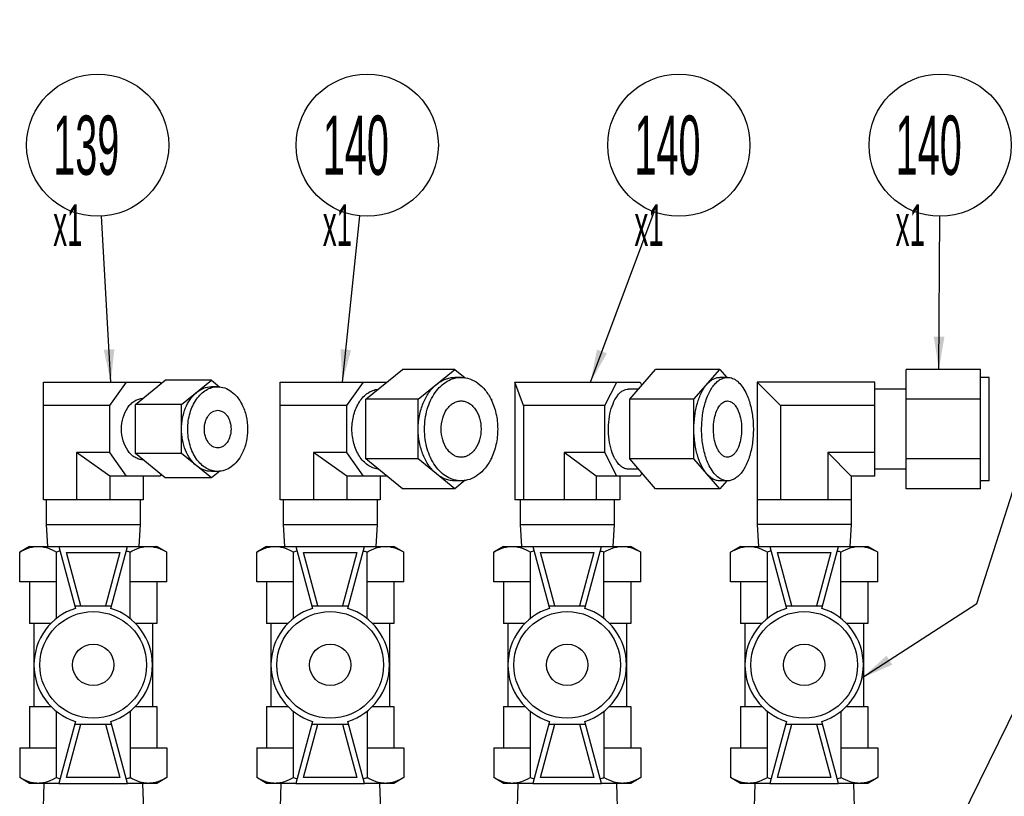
# Model space of a CAD drawing. Header units: millimetres. Extents: x 0 to 1678, y 0 to 1186.
# Tile 13 of 17: x 956 to 1123, y 671 to 802. Entities that reach past the tile are written whole.
import ezdxf

# ---------------------------------------------------------------- set-up
doc = ezdxf.new("R2010")
doc.units = ezdxf.units.MM
doc.header["$LTSCALE"] = 92.51
doc.layers.get('0').update_dxf_attribs({"linetype": 'CONTINUOUS'})
for name, color, linetype in [('3_DATUM_AXES', 7, 'CONTINUOUS'), ('7_ALL_FEATURES', 7, 'CONTINUOUS'), ('_11165', 7, 'CONTINUOUS'), ('_26916', 7, 'CONTINUOUS'), ('ALL_AXIS', 7, 'CONTINUOUS')]:
    doc.layers.add(name, color=color, linetype=linetype)
doc.styles.get("Standard").update_dxf_attribs({"font": 'txt', "width": 0.5})
doc.dimstyles.get("Standard").update_dxf_attribs({"dimtxt": 7, "dimasz": 5.52, "dimexe": 2, "dimexo": 1, "dimtad": 1, "dimdec": 3, "dimdsep": 46, "dimtxsty": 'Standard', "dimblk": '_FILLED', "dimblk1": '_FILLED', "dimblk2": '_FILLED', "dimcen": 0.09, "dimadec": 3, "dimazin": 2, "dimtol": 1, "dimtp": 0.05, "dimtm": 0.05, "dimtfac": 1, "dimtdec": 3, "dimtofl": 0, "dimtmove": 0, "dimatfit": 3, "dimldrblk": '_FILLED', "dimfxl": 0, "dimtolj": 1, "dimarcsym": 0})

# ---------------------------------------------------------------- blocks, each defined once
blk = doc.blocks.new('_FILLED')
at = {"color": 0, "linetype": 'ByBlock'}
blk.add_solid([(0, 0), (-1, 0.163), (-1, -0.163)], dxfattribs=at)
blk = doc.blocks.new('CUSTOM_BALLOON_BL2', base_point=(1113.21, 777.7))
at = {"color": 2, "linetype": 'Continuous'}
blk.add_circle((1111.81, 780.52), 12, dxfattribs=at)
at = {"color": 2, "linetype": 'Continuous', "insert": (1104.31, 785.52), "char_height": 10, "width": 15, "attachment_point": 1, "line_spacing_factor": 0.9}
blk.add_mtext('140\\P\\H7.0;x1', dxfattribs=at)
blk = doc.blocks.new('CUSTOM_BALLOON_BL10', base_point=(971.01, 777.7))
at = {"color": 2, "linetype": 'Continuous'}
blk.add_circle((969.62, 780.52), 12, dxfattribs=at)
at = {"color": 2, "linetype": 'Continuous', "insert": (962.12, 785.52), "char_height": 10, "width": 15, "attachment_point": 1, "line_spacing_factor": 0.9}
blk.add_mtext('139\\P\\H7.0;x1', dxfattribs=at)
blk = doc.blocks.new('CUSTOM_BALLOON_BL11', base_point=(1069.11, 777.7))
at = {"color": 2, "linetype": 'Continuous'}
blk.add_circle((1067.72, 780.52), 12, dxfattribs=at)
at = {"color": 2, "linetype": 'Continuous', "insert": (1060.22, 785.52), "char_height": 10, "width": 15, "attachment_point": 1, "line_spacing_factor": 0.9}
blk.add_mtext('140\\P\\H7.0;x1', dxfattribs=at)
blk = doc.blocks.new('CUSTOM_BALLOON_BL12', base_point=(1016.52, 777.7))
at = {"color": 2, "linetype": 'Continuous'}
blk.add_circle((1015.12, 780.52), 12, dxfattribs=at)
at = {"color": 2, "linetype": 'Continuous', "insert": (1007.62, 785.52), "char_height": 10, "width": 15, "attachment_point": 1, "line_spacing_factor": 0.9}
blk.add_mtext('140\\P\\H7.0;x1', dxfattribs=at)

msp = doc.modelspace()

# ---------------------------------------------------------------- linework, layer by layer
at = {"color": 7, "linetype": 'Continuous'}
for p, q in [((1014.89, 737.62), (1021.06, 742.66)), ((1029.9, 742.66), (1021.06, 742.66)), ((1023.73, 737.62), (1029.9, 742.66)), ((1029.9, 742.66), (1031.67, 741.22)), ((1030.96, 741.31), (1029.9, 741.31)), ((1059.44, 737.62), (1063.8, 742.66)), ((1074.63, 742.66), (1063.8, 742.66)), ((1070.26, 737.62), (1074.63, 742.66)), ((1074.63, 742.66), (1075.8, 741.31)), ((1075.93, 741.31), (1074.63, 741.31)), ((1118.61, 742.66), (1106.11, 742.66)), ((1106.11, 722.5), (1106.11, 742.66)), ((1118.61, 722.5), (1118.61, 742.66)), ((1120.11, 741.31), (1118.61, 741.31)), ((960.45, 720.65), (960.45, 740.52)), ((960.45, 740.52), (980.11, 740.52)), ((971.7, 736.55), (974.5, 740.52)), ((975.99, 736.71), (981.04, 740.83)), ((980.11, 740.52), (980.31, 740.24)), ((988.82, 740.83), (981.04, 740.83)), ((983.77, 736.71), (988.82, 740.83)), ((988.82, 740.83), (990.23, 739.68)), ((989.88, 739.73), (988.82, 739.73)), ((1000.45, 720.64), (1000.45, 740.52)), ((1000.45, 740.52), (1018.44, 740.52)), ((1011.7, 736.55), (1014.51, 740.52)), ((1040.01, 740.52), (1061.2, 740.52)), ((1040.01, 740.52), (1040.01, 720.64)), ((1041.47, 736.55), (1040.01, 740.52)), ((1055.24, 736.55), (1057.23, 740.52)), ((1061.2, 740.52), (1061.47, 739.97)), ((1100.81, 740.52), (1080.93, 740.52)), ((1080.93, 740.52), (1080.93, 720.64)), ((1084.9, 736.55), (1080.93, 740.52)), ((1100.81, 724.64), (1100.81, 740.52)), ((1060.93, 739.34), (1059.21, 739.34)), ((1106.11, 739.34), (1100.81, 739.34)), ((971.7, 736.55), (960.45, 736.55)), ((971.7, 728.61), (971.7, 736.55)), ((975.99, 728.46), (975.99, 736.71)), ((983.77, 736.71), (975.99, 736.71)), ((983.77, 728.46), (983.77, 736.71)), ((1011.7, 736.55), (1000.45, 736.55)), ((1011.7, 728.61), (1011.7, 736.55)), ((1014.89, 727.54), (1014.89, 737.62)), ((1023.73, 737.62), (1014.89, 737.62)), ((1023.73, 727.54), (1023.73, 737.62)), ((1035.94, 737.74), (1036.08, 737.62)), ((1036.08, 737.62), (1036.08, 737.42)), ((1055.24, 736.55), (1041.47, 736.55)), ((1041.47, 736.55), (1041.47, 720.64)), ((1055.24, 728.61), (1055.24, 736.55)), ((1070.26, 737.62), (1059.44, 737.62)), ((1059.44, 727.54), (1059.44, 737.62)), ((1070.26, 727.54), (1070.26, 737.62)), ((1100.81, 736.55), (1084.9, 736.55)), ((1084.9, 736.55), (1084.9, 720.64)), ((1118.61, 737.62), (1106.11, 737.62)), ((966.07, 728.61), (966.07, 720.65)), ((971.7, 728.61), (966.07, 728.61)), ((971.68, 724.64), (966.07, 728.61)), ((974.5, 724.64), (971.7, 728.61)), ((983.77, 728.46), (975.99, 728.46)), ((981.04, 724.33), (975.99, 728.46)), ((988.82, 724.33), (983.77, 728.46)), ((1011.7, 728.61), (1006.07, 728.61)), ((1006.07, 728.61), (1006.07, 720.64)), ((1011.68, 724.64), (1006.07, 728.61)), ((1014.51, 724.64), (1011.7, 728.61)), ((1055.24, 728.61), (1048.34, 728.61)), ((1048.34, 728.61), (1048.34, 720.64)), ((1053.76, 724.64), (1048.34, 728.61)), ((1057.23, 724.64), (1055.24, 728.61)), ((1100.81, 728.61), (1092.84, 728.61)), ((1092.84, 728.61), (1092.84, 720.64)), ((1096.81, 724.64), (1092.84, 728.61)), ((1023.73, 727.54), (1014.89, 727.54)), ((1021.06, 722.5), (1014.89, 727.54)), ((1029.9, 722.5), (1023.73, 727.54)), ((1036.08, 727.54), (1035.94, 727.43)), ((1036.08, 727.75), (1036.08, 727.54)), ((1070.26, 727.54), (1059.44, 727.54)), ((1063.8, 722.5), (1059.44, 727.54)), ((1074.63, 722.5), (1070.26, 727.54)), ((1118.61, 727.54), (1106.11, 727.54)), ((971.68, 724.64), (971.68, 720.65)), ((980.11, 724.64), (971.68, 724.64)), ((977.29, 724.64), (977.29, 720.65)), ((980.31, 724.93), (980.11, 724.64)), ((990.23, 725.49), (988.82, 724.33)), ((989.88, 725.44), (988.82, 725.44)), ((1018.44, 724.64), (1011.68, 724.64)), ((1011.68, 724.64), (1011.68, 720.64)), ((1017.29, 724.64), (1017.29, 720.64)), ((1061.2, 724.64), (1053.76, 724.64)), ((1053.76, 724.64), (1053.76, 720.64)), ((1057.73, 724.64), (1057.73, 720.64)), ((1060.93, 725.82), (1059.21, 725.82)), ((1061.47, 725.19), (1061.2, 724.64)), ((1100.81, 724.64), (1096.81, 724.64)), ((1096.81, 724.64), (1096.81, 720.64)), ((1106.11, 725.82), (1100.81, 725.82)), ((988.82, 724.33), (981.04, 724.33)), ((1031.67, 723.94), (1029.9, 722.5)), ((1030.96, 723.85), (1029.9, 723.85)), ((1075.8, 723.85), (1074.63, 722.5)), ((1075.93, 723.85), (1074.63, 723.85)), ((1120.11, 723.85), (1118.61, 723.85)), ((1029.9, 722.5), (1021.06, 722.5)), ((1074.63, 722.5), (1063.8, 722.5)), ((1118.61, 722.5), (1106.11, 722.5)), ((971.68, 720.65), (966.07, 720.65)), ((1011.68, 720.64), (1006.07, 720.64)), ((1041.47, 720.64), (1040.01, 720.64)), ((1053.76, 720.64), (1048.34, 720.64)), ((1084.9, 720.64), (1080.93, 720.64)), ((1096.81, 720.64), (1092.84, 720.64))]:
    msp.add_line(p, q, dxfattribs=at)
for points, knots in [([(1026.81, 740.14), (1027.26, 740.51), (1028, 740.96), (1029.09, 741.26), (1029.63, 741.31), (1029.9, 741.31)], [0, 0, 0, 0, 0.513934, 0.758977, 1, 1, 1, 1]), ([(1072.44, 740.14), (1072.6, 740.32), (1072.93, 740.65), (1073.47, 741.03), (1074.04, 741.26), (1074.44, 741.31), (1074.63, 741.31)], [0, 0, 0, 0, 0.282054, 0.538321, 0.774663, 1, 1, 1, 1]), ([(986.29, 738.77), (986.66, 739.07), (987.46, 739.55), (988.38, 739.73), (988.82, 739.73)], [0, 0, 0, 0, 0.514968, 1, 1, 1, 1]), ([(1023.73, 732.58), (1023.73, 733.34), (1023.83, 734.47), (1024.18, 735.92), (1024.64, 737.26), (1025.44, 738.75), (1026.33, 739.75), (1026.81, 740.14)], [0, 0, 0, 0, 0.269844, 0.402076, 0.531055, 0.775658, 1, 1, 1, 1]), ([(1070.26, 732.58), (1070.26, 733.34), (1070.36, 734.81), (1070.78, 736.89), (1071.44, 738.7), (1072.08, 739.73), (1072.44, 740.14)], [0, 0, 0, 0, 0.282802, 0.551337, 0.793191, 1, 1, 1, 1]), ([(983.77, 732.58), (983.77, 733.2), (983.88, 734.42), (984.51, 736.62), (985.47, 738.09), (986.29, 738.77)], [0, 0, 0, 0, 0.270908, 0.532809, 1, 1, 1, 1]), ([(1016.93, 725.84), (1016.63, 725.88), (1016.02, 726.03), (1015.18, 726.49), (1014.42, 727.15), (1013.52, 728.32), (1012.74, 730.15), (1012.43, 732.58), (1012.74, 735.02), (1013.52, 736.85), (1014.42, 738.01), (1015.18, 738.68), (1016.02, 739.13), (1016.63, 739.29), (1016.93, 739.32)], [0, 0, 0, 0, 0.051754, 0.105804, 0.163258, 0.22459, 0.357683, 0.5, 0.642317, 0.77541, 0.836742, 0.894196, 0.948246, 1, 1, 1, 1]), ([(1059.21, 725.82), (1058.99, 725.82), (1058.51, 725.92), (1057.87, 726.33), (1057.28, 726.98), (1056.68, 728), (1056.16, 729.45), (1055.85, 731.29), (1055.8, 733.23), (1056.03, 735.13), (1056.52, 736.81), (1057.13, 737.99), (1057.74, 738.69), (1058.2, 739.06), (1058.7, 739.29), (1059.05, 739.34), (1059.21, 739.34)], [0, 0, 0, 0, 0.041124, 0.086504, 0.138845, 0.199082, 0.303069, 0.419174, 0.540451, 0.65912, 0.767811, 0.860912, 0.900922, 0.936776, 0.96933, 1, 1, 1, 1]), ([(977.27, 727.41), (977.03, 727.41), (976.54, 727.49), (975.85, 727.8), (975.22, 728.29), (974.47, 729.19), (973.82, 730.64), (973.56, 732.58), (973.82, 734.53), (974.47, 735.98), (975.22, 736.87), (975.85, 737.37), (976.54, 737.68), (977.03, 737.75), (977.27, 737.76)], [0, 0, 0, 0, 0.05172, 0.10538, 0.162364, 0.223382, 0.356627, 0.5, 0.643373, 0.776618, 0.837636, 0.89462, 0.94828, 1, 1, 1, 1]), ([(986.29, 726.4), (985.47, 727.07), (984.51, 728.54), (983.88, 730.74), (983.77, 731.96), (983.77, 732.58)], [0, 0, 0, 0, 0.467191, 0.729092, 1, 1, 1, 1]), ([(1026.81, 725.02), (1026.33, 725.42), (1025.44, 726.41), (1024.64, 727.9), (1024.18, 729.24), (1023.83, 730.69), (1023.73, 731.83), (1023.73, 732.58)], [0, 0, 0, 0, 0.224342, 0.468945, 0.597924, 0.730156, 1, 1, 1, 1]), ([(1072.44, 725.02), (1072.08, 725.44), (1071.44, 726.47), (1070.78, 728.27), (1070.36, 730.35), (1070.26, 731.83), (1070.26, 732.58)], [0, 0, 0, 0, 0.206809, 0.448663, 0.717198, 1, 1, 1, 1]), ([(988.82, 725.44), (988.38, 725.44), (987.46, 725.61), (986.66, 726.1), (986.29, 726.4)], [0, 0, 0, 0, 0.485032, 1, 1, 1, 1]), ([(1029.9, 723.85), (1029.63, 723.85), (1029.09, 723.9), (1028, 724.21), (1027.26, 724.66), (1026.81, 725.02)], [0, 0, 0, 0, 0.241023, 0.486066, 1, 1, 1, 1]), ([(1074.63, 723.85), (1074.44, 723.85), (1074.04, 723.9), (1073.47, 724.14), (1072.93, 724.51), (1072.6, 724.84), (1072.44, 725.02)], [0, 0, 0, 0, 0.225337, 0.461679, 0.717946, 1, 1, 1, 1])]:
    msp.add_open_spline(points, degree=3, knots=knots, dxfattribs=at)
at = {"layer": '3_DATUM_AXES', "color": 7, "linetype": 'Continuous'}
for p, q in [((966.07, 720.65), (960.45, 720.65)), ((960.93, 720.65), (960.93, 716.47)), ((977.29, 720.65), (971.68, 720.65)), ((976.81, 720.65), (976.81, 716.47)), ((1006.07, 720.64), (1000.45, 720.64)), ((1000.93, 720.64), (1000.93, 716.47)), ((1017.29, 720.64), (1011.68, 720.64)), ((1016.81, 720.64), (1016.81, 716.47)), ((1040.93, 720.64), (1040.93, 716.47)), ((1048.34, 720.64), (1041.47, 720.64)), ((1057.73, 720.64), (1053.76, 720.64)), ((1056.81, 720.64), (1056.81, 716.47)), ((1080.93, 720.64), (1080.93, 716.47)), ((1092.84, 720.64), (1084.9, 720.64)), ((1096.81, 720.64), (1096.81, 716.47)), ((960.93, 716.47), (961.17, 712.77)), ((960.93, 716.47), (976.81, 716.47)), ((976.81, 716.47), (976.58, 712.77)), ((1000.93, 716.47), (1016.81, 716.47)), ((1000.93, 716.47), (1001.17, 712.77)), ((1016.81, 716.47), (1016.58, 712.77)), ((1040.93, 716.47), (1056.81, 716.47)), ((1040.93, 716.47), (1041.17, 712.77)), ((1056.81, 716.47), (1056.58, 712.77)), ((1096.81, 716.47), (1080.93, 716.47)), ((1080.93, 716.47), (1081.17, 712.77)), ((1096.81, 716.47), (1096.58, 712.77))]:
    msp.add_line(p, q, dxfattribs=at)
at = {"layer": '7_ALL_FEATURES', "color": 7, "linetype": 'Continuous'}
for p, q in [((960.54, 672.77), (960.33, 666.12)), ((977.2, 672.77), (977.41, 666.12)), ((1000.54, 672.77), (1000.33, 666.12)), ((1017.2, 672.77), (1017.41, 666.12)), ((1040.54, 672.77), (1040.33, 666.12)), ((1057.2, 672.77), (1057.41, 666.12)), ((1080.54, 672.77), (1080.33, 666.12)), ((1097.2, 672.77), (1097.41, 666.12))]:
    msp.add_line(p, q, dxfattribs=at)
for points, knots in [([(1030.96, 727.82), (1030.74, 727.82), (1030.29, 727.89), (1029.65, 728.17), (1029.06, 728.62), (1028.36, 729.44), (1027.76, 730.78), (1027.51, 732.58), (1027.76, 734.38), (1028.36, 735.72), (1029.06, 736.55), (1029.65, 737), (1030.29, 737.28), (1030.74, 737.34), (1030.96, 737.34)], [0, 0, 0, 0, 0.051729, 0.105334, 0.162249, 0.223216, 0.356476, 0.5, 0.643524, 0.776784, 0.837751, 0.894666, 0.948271, 1, 1, 1, 1]), ([(1030.96, 737.34), (1031.18, 737.34), (1031.64, 737.28), (1032.28, 737), (1032.86, 736.55), (1033.56, 735.72), (1034.17, 734.38), (1034.41, 732.58), (1034.17, 730.78), (1033.56, 729.44), (1032.86, 728.62), (1032.28, 728.17), (1031.64, 727.89), (1031.18, 727.82), (1030.96, 727.82)], [0, 0, 0, 0, 0.051729, 0.105334, 0.162249, 0.223216, 0.356476, 0.5, 0.643524, 0.776784, 0.837751, 0.894666, 0.948271, 1, 1, 1, 1]), ([(1075.93, 727.82), (1075.77, 727.82), (1075.43, 727.89), (1074.98, 728.18), (1074.57, 728.64), (1074.14, 729.35), (1073.78, 730.37), (1073.56, 731.67), (1073.52, 733.04), (1073.69, 734.37), (1074.03, 735.56), (1074.46, 736.39), (1074.89, 736.88), (1075.22, 737.14), (1075.57, 737.3), (1075.81, 737.34), (1075.93, 737.34)], [0, 0, 0, 0, 0.041125, 0.086504, 0.138845, 0.199082, 0.303068, 0.419174, 0.540451, 0.65912, 0.767811, 0.860912, 0.900922, 0.936776, 0.969328, 1, 1, 1, 1]), ([(1075.93, 737.34), (1076.08, 737.34), (1076.42, 737.27), (1076.87, 736.98), (1077.28, 736.53), (1077.71, 735.81), (1078.07, 734.79), (1078.3, 733.49), (1078.33, 732.12), (1078.17, 730.79), (1077.83, 729.6), (1077.39, 728.77), (1076.97, 728.28), (1076.64, 728.02), (1076.29, 727.86), (1076.04, 727.82), (1075.93, 727.82)], [0, 0, 0, 0, 0.041125, 0.086504, 0.138845, 0.199082, 0.303068, 0.419174, 0.540451, 0.65912, 0.767811, 0.860912, 0.900922, 0.936776, 0.969328, 1, 1, 1, 1]), ([(989.88, 729.41), (989.73, 729.41), (989.43, 729.45), (989, 729.64), (988.61, 729.94), (988.15, 730.49), (987.74, 731.38), (987.58, 732.58), (987.74, 733.78), (988.15, 734.68), (988.61, 735.23), (989, 735.53), (989.43, 735.71), (989.73, 735.76), (989.88, 735.76)], [0, 0, 0, 0, 0.051728, 0.105334, 0.162249, 0.223216, 0.356476, 0.5, 0.643524, 0.776784, 0.837751, 0.894666, 0.948272, 1, 1, 1, 1]), ([(989.88, 735.76), (990.03, 735.76), (990.33, 735.71), (990.76, 735.53), (991.15, 735.23), (991.61, 734.68), (992.02, 733.78), (992.18, 732.58), (992.02, 731.38), (991.61, 730.49), (991.15, 729.94), (990.76, 729.64), (990.33, 729.45), (990.03, 729.41), (989.88, 729.41)], [0, 0, 0, 0, 0.051728, 0.105334, 0.162249, 0.223216, 0.356476, 0.5, 0.643524, 0.776784, 0.837751, 0.894666, 0.948272, 1, 1, 1, 1])]:
    msp.add_open_spline(points, degree=3, knots=knots, dxfattribs=at)
at = {"layer": '_11165', "color": 7, "linetype": 'Continuous'}
for p, q in [((963.07, 712.77), (974.67, 712.77)), ((963.07, 712.77), (965.87, 702.31)), ((964.37, 711.77), (973.37, 711.77)), ((966.78, 702.77), (964.37, 711.77)), ((973.37, 711.77), (970.96, 702.77)), ((971.87, 702.31), (974.67, 712.77)), ((1003.07, 712.77), (1014.67, 712.77)), ((1003.07, 712.77), (1005.87, 702.31)), ((1004.37, 711.77), (1013.37, 711.77)), ((1006.78, 702.77), (1004.37, 711.77)), ((1013.37, 711.77), (1010.96, 702.77)), ((1011.87, 702.31), (1014.67, 712.77)), ((1043.07, 712.77), (1054.67, 712.77)), ((1043.07, 712.77), (1045.87, 702.31)), ((1044.37, 711.77), (1053.37, 711.77)), ((1046.78, 702.77), (1044.37, 711.77)), ((1053.37, 711.77), (1050.96, 702.77)), ((1051.87, 702.31), (1054.67, 712.77)), ((1083.07, 712.77), (1094.67, 712.77)), ((1083.07, 712.77), (1085.87, 702.31)), ((1084.37, 711.77), (1093.37, 711.77)), ((1086.78, 702.77), (1084.37, 711.77)), ((1093.37, 711.77), (1090.96, 702.77)), ((1091.87, 702.31), (1094.67, 712.77)), ((965.75, 702.77), (972, 702.77)), ((1005.75, 702.77), (1012, 702.77)), ((1045.75, 702.77), (1052, 702.77)), ((1085.75, 702.77), (1092, 702.77)), ((965.87, 683.23), (963.07, 672.77)), ((974.67, 672.77), (971.87, 683.23)), ((1005.87, 683.23), (1003.07, 672.77)), ((1014.67, 672.77), (1011.87, 683.23)), ((1045.87, 683.23), (1043.07, 672.77)), ((1054.67, 672.77), (1051.87, 683.23)), ((1085.87, 683.23), (1083.07, 672.77)), ((1094.67, 672.77), (1091.87, 683.23)), ((964.37, 673.77), (966.78, 682.77)), ((965.75, 682.77), (972, 682.77)), ((970.96, 682.77), (973.37, 673.77)), ((1004.37, 673.77), (1006.78, 682.77)), ((1005.75, 682.77), (1012, 682.77)), ((1010.96, 682.77), (1013.37, 673.77)), ((1044.37, 673.77), (1046.78, 682.77)), ((1045.75, 682.77), (1052, 682.77)), ((1050.96, 682.77), (1053.37, 673.77)), ((1084.37, 673.77), (1086.78, 682.77)), ((1085.75, 682.77), (1092, 682.77)), ((1090.96, 682.77), (1093.37, 673.77)), ((973.37, 673.77), (964.37, 673.77)), ((1013.37, 673.77), (1004.37, 673.77)), ((1053.37, 673.77), (1044.37, 673.77)), ((1093.37, 673.77), (1084.37, 673.77)), ((963.07, 672.77), (974.67, 672.77)), ((1003.07, 672.77), (1014.67, 672.77)), ((1043.07, 672.77), (1054.67, 672.77)), ((1083.07, 672.77), (1094.67, 672.77))]:
    msp.add_line(p, q, dxfattribs=at)
for centre, radius in [((968.87, 692.77), 9), ((1008.87, 692.77), 9), ((1048.87, 692.77), 9), ((1088.87, 692.77), 9), ((968.87, 692.77), 3.5), ((1008.87, 692.77), 3.5), ((1048.87, 692.77), 3.5), ((1088.87, 692.77), 3.5)]:
    msp.add_circle(centre, radius, dxfattribs=at)
for centre, start, end in [((968.87, 692.77), 107.4576, 252.5424), ((968.87, 692.77), 287.4576, 72.5424), ((1008.87, 692.77), 107.4576, 252.5424), ((1008.87, 692.77), 287.4576, 72.5424), ((1048.87, 692.77), 107.4576, 252.5424), ((1048.87, 692.77), 287.4576, 72.5424), ((1088.87, 692.77), 107.4576, 252.5424), ((1088.87, 692.77), 287.4576, 72.5424)]:
    msp.add_arc(centre, 10, start, end, dxfattribs=at)
at = {"layer": '_26916', "color": 7, "linetype": 'Continuous'}
for p, q in [((958.12, 712.77), (956.46, 711.81)), ((956.46, 706.77), (956.46, 711.81)), ((958.12, 712.77), (963.07, 712.77)), ((962.67, 700.58), (962.67, 711.81)), ((974.67, 712.77), (979.62, 712.77)), ((975.08, 700.58), (975.08, 711.81)), ((981.29, 711.81), (979.62, 712.77)), ((981.29, 706.77), (981.29, 711.81)), ((998.12, 712.77), (996.46, 711.81)), ((996.46, 706.77), (996.46, 711.81)), ((998.12, 712.77), (1003.07, 712.77)), ((1002.67, 700.58), (1002.67, 711.81)), ((1014.67, 712.77), (1019.62, 712.77)), ((1015.08, 700.58), (1015.08, 711.81)), ((1021.29, 711.81), (1019.62, 712.77)), ((1021.29, 706.77), (1021.29, 711.81)), ((1038.12, 712.77), (1036.46, 711.81)), ((1036.46, 706.77), (1036.46, 711.81)), ((1038.12, 712.77), (1043.07, 712.77)), ((1042.67, 700.58), (1042.67, 711.81)), ((1054.67, 712.77), (1059.62, 712.77)), ((1055.08, 700.58), (1055.08, 711.81)), ((1061.29, 711.81), (1059.62, 712.77)), ((1061.29, 706.77), (1061.29, 711.81)), ((1078.12, 712.77), (1076.46, 711.81)), ((1076.46, 706.77), (1076.46, 711.81)), ((1078.12, 712.77), (1083.07, 712.77)), ((1082.67, 700.58), (1082.67, 711.81)), ((1094.67, 712.77), (1099.62, 712.77)), ((1095.08, 700.58), (1095.08, 711.81)), ((1101.29, 711.81), (1099.62, 712.77)), ((1101.29, 706.77), (1101.29, 711.81)), ((962.67, 706.77), (956.46, 706.77)), ((958.12, 706.77), (958.12, 699.77)), ((981.29, 706.77), (975.08, 706.77)), ((979.62, 706.77), (979.62, 699.77)), ((1002.67, 706.77), (996.46, 706.77)), ((998.12, 706.77), (998.12, 699.77)), ((1021.29, 706.77), (1015.08, 706.77)), ((1019.62, 706.77), (1019.62, 699.77)), ((1042.67, 706.77), (1036.46, 706.77)), ((1038.12, 706.77), (1038.12, 699.77)), ((1061.29, 706.77), (1055.08, 706.77)), ((1059.62, 706.77), (1059.62, 699.77)), ((1082.67, 706.77), (1076.46, 706.77)), ((1078.12, 706.77), (1078.12, 699.77)), ((1101.29, 706.77), (1095.08, 706.77)), ((1099.62, 706.77), (1099.62, 699.77)), ((961.76, 699.77), (958.12, 699.77)), ((958.87, 699.77), (958.87, 685.77)), ((979.62, 699.77), (975.98, 699.77)), ((978.87, 699.77), (978.87, 685.77)), ((1001.76, 699.77), (998.12, 699.77)), ((998.87, 699.77), (998.87, 685.77)), ((1019.62, 699.77), (1015.98, 699.77)), ((1018.87, 699.77), (1018.87, 685.77)), ((1041.76, 699.77), (1038.12, 699.77)), ((1038.87, 699.77), (1038.87, 685.77)), ((1059.62, 699.77), (1055.98, 699.77)), ((1058.87, 699.77), (1058.87, 685.77)), ((1081.76, 699.77), (1078.12, 699.77)), ((1078.87, 699.77), (1078.87, 685.77)), ((1099.62, 699.77), (1095.98, 699.77)), ((1098.87, 699.77), (1098.87, 685.77)), ((958.12, 685.77), (958.12, 678.77)), ((958.12, 685.77), (961.76, 685.77)), ((962.67, 673.73), (962.67, 684.97)), ((975.08, 684.97), (975.08, 673.73)), ((975.98, 685.77), (979.62, 685.77)), ((979.62, 685.77), (979.62, 678.77)), ((998.12, 685.77), (1001.76, 685.77)), ((998.12, 685.77), (998.12, 678.77)), ((1002.67, 673.73), (1002.67, 684.97)), ((1015.08, 684.97), (1015.08, 673.73)), ((1015.98, 685.77), (1019.62, 685.77)), ((1019.62, 685.77), (1019.62, 678.77)), ((1038.12, 685.77), (1041.76, 685.77)), ((1038.12, 685.77), (1038.12, 678.77)), ((1042.67, 673.73), (1042.67, 684.97)), ((1055.08, 684.97), (1055.08, 673.73)), ((1055.98, 685.77), (1059.62, 685.77)), ((1059.62, 685.77), (1059.62, 678.77)), ((1078.12, 685.77), (1081.76, 685.77)), ((1078.12, 685.77), (1078.12, 678.77)), ((1082.67, 673.73), (1082.67, 684.97)), ((1095.08, 684.97), (1095.08, 673.73)), ((1095.98, 685.77), (1099.62, 685.77)), ((1099.62, 685.77), (1099.62, 678.77)), ((956.46, 678.77), (962.67, 678.77)), ((956.46, 678.77), (956.46, 673.73)), ((975.08, 678.77), (981.29, 678.77)), ((981.29, 678.77), (981.29, 673.73)), ((996.46, 678.77), (1002.67, 678.77)), ((996.46, 678.77), (996.46, 673.73)), ((1015.08, 678.77), (1021.29, 678.77)), ((1021.29, 678.77), (1021.29, 673.73)), ((1036.46, 678.77), (1042.67, 678.77)), ((1036.46, 678.77), (1036.46, 673.73)), ((1055.08, 678.77), (1061.29, 678.77)), ((1061.29, 678.77), (1061.29, 673.73)), ((1076.46, 678.77), (1082.67, 678.77)), ((1076.46, 678.77), (1076.46, 673.73)), ((1095.08, 678.77), (1101.29, 678.77)), ((1101.29, 678.77), (1101.29, 673.73)), ((958.12, 672.77), (956.46, 673.73)), ((981.29, 673.73), (979.62, 672.77)), ((998.12, 672.77), (996.46, 673.73)), ((1021.29, 673.73), (1019.62, 672.77)), ((1038.12, 672.77), (1036.46, 673.73)), ((1061.29, 673.73), (1059.62, 672.77)), ((1078.12, 672.77), (1076.46, 673.73)), ((1101.29, 673.73), (1099.62, 672.77)), ((963.07, 672.77), (958.12, 672.77)), ((979.62, 672.77), (974.67, 672.77)), ((1003.07, 672.77), (998.12, 672.77)), ((1019.62, 672.77), (1014.67, 672.77)), ((1043.07, 672.77), (1038.12, 672.77)), ((1059.62, 672.77), (1054.67, 672.77)), ((1083.07, 672.77), (1078.12, 672.77)), ((1099.62, 672.77), (1094.67, 672.77))]:
    msp.add_line(p, q, dxfattribs=at)
for centre, radius, start, end in [((971.24, 682.12), 30.91, 104.9278, 106.1112), ((966.48, 682.04), 30.99, 73.8885, 75.0688), ((1011.24, 682.12), 30.91, 104.9278, 106.1112), ((1006.48, 682.04), 30.99, 73.8885, 75.0688), ((1051.24, 682.12), 30.91, 104.9278, 106.1112), ((1046.48, 682.04), 30.99, 73.8885, 75.0688), ((1091.24, 682.12), 30.91, 104.9278, 106.1112), ((1086.48, 682.04), 30.99, 73.8885, 75.0688), ((971.24, 703.43), 30.91, 253.8888, 255.0722), ((966.48, 703.5), 30.99, 284.9312, 286.1115), ((1011.24, 703.43), 30.91, 253.8888, 255.0722), ((1006.48, 703.5), 30.99, 284.9312, 286.1115), ((1051.24, 703.43), 30.91, 253.8888, 255.0722), ((1046.48, 703.5), 30.99, 284.9312, 286.1115), ((1091.24, 703.43), 30.91, 253.8888, 255.0722), ((1086.48, 703.5), 30.99, 284.9312, 286.1115)]:
    msp.add_arc(centre, radius, start, end, dxfattribs=at)
for points, knots in [([(956.46, 711.81), (956.95, 712.09), (957.7, 712.46), (958.77, 712.73), (959.3, 712.77), (959.56, 712.77)], [0, 0, 0, 0, 0.514142, 0.759417, 1, 1, 1, 1]), ([(959.56, 712.77), (959.83, 712.77), (960.36, 712.73), (961.42, 712.46), (962.18, 712.09), (962.67, 711.81)], [0, 0, 0, 0, 0.240585, 0.485857, 1, 1, 1, 1]), ([(975.08, 711.81), (975.57, 712.09), (976.32, 712.46), (977.39, 712.73), (977.92, 712.77), (978.18, 712.77)], [0, 0, 0, 0, 0.514142, 0.759417, 1, 1, 1, 1]), ([(978.18, 712.77), (978.44, 712.77), (978.98, 712.73), (980.04, 712.46), (980.8, 712.09), (981.29, 711.81)], [0, 0, 0, 0, 0.240585, 0.485857, 1, 1, 1, 1]), ([(996.46, 711.81), (996.95, 712.09), (997.7, 712.46), (998.77, 712.73), (999.3, 712.77), (999.56, 712.77)], [0, 0, 0, 0, 0.514142, 0.759417, 1, 1, 1, 1]), ([(999.56, 712.77), (999.83, 712.77), (1000.36, 712.73), (1001.42, 712.46), (1002.18, 712.09), (1002.67, 711.81)], [0, 0, 0, 0, 0.240585, 0.485857, 1, 1, 1, 1]), ([(1015.08, 711.81), (1015.57, 712.09), (1016.32, 712.46), (1017.39, 712.73), (1017.92, 712.77), (1018.18, 712.77)], [0, 0, 0, 0, 0.514142, 0.759417, 1, 1, 1, 1]), ([(1018.18, 712.77), (1018.44, 712.77), (1018.98, 712.73), (1020.04, 712.46), (1020.8, 712.09), (1021.29, 711.81)], [0, 0, 0, 0, 0.240585, 0.485857, 1, 1, 1, 1]), ([(1036.46, 711.81), (1036.95, 712.09), (1037.7, 712.46), (1038.77, 712.73), (1039.3, 712.77), (1039.56, 712.77)], [0, 0, 0, 0, 0.514142, 0.759417, 1, 1, 1, 1]), ([(1039.56, 712.77), (1039.83, 712.77), (1040.36, 712.73), (1041.42, 712.46), (1042.18, 712.09), (1042.67, 711.81)], [0, 0, 0, 0, 0.240585, 0.485857, 1, 1, 1, 1]), ([(1055.08, 711.81), (1055.57, 712.09), (1056.32, 712.46), (1057.39, 712.73), (1057.92, 712.77), (1058.18, 712.77)], [0, 0, 0, 0, 0.514142, 0.759417, 1, 1, 1, 1]), ([(1058.18, 712.77), (1058.44, 712.77), (1058.98, 712.73), (1060.04, 712.46), (1060.8, 712.09), (1061.29, 711.81)], [0, 0, 0, 0, 0.240585, 0.485857, 1, 1, 1, 1]), ([(1076.46, 711.81), (1076.95, 712.09), (1077.7, 712.46), (1078.77, 712.73), (1079.3, 712.77), (1079.56, 712.77)], [0, 0, 0, 0, 0.514142, 0.759417, 1, 1, 1, 1]), ([(1079.56, 712.77), (1079.83, 712.77), (1080.36, 712.73), (1081.42, 712.46), (1082.18, 712.09), (1082.67, 711.81)], [0, 0, 0, 0, 0.240585, 0.485857, 1, 1, 1, 1]), ([(1095.08, 711.81), (1095.57, 712.09), (1096.32, 712.46), (1097.39, 712.73), (1097.92, 712.77), (1098.18, 712.77)], [0, 0, 0, 0, 0.514142, 0.759417, 1, 1, 1, 1]), ([(1098.18, 712.77), (1098.44, 712.77), (1098.98, 712.73), (1100.04, 712.46), (1100.8, 712.09), (1101.29, 711.81)], [0, 0, 0, 0, 0.240585, 0.485857, 1, 1, 1, 1]), ([(959.56, 672.77), (959.3, 672.77), (958.77, 672.82), (957.7, 673.09), (956.95, 673.45), (956.46, 673.73)], [0, 0, 0, 0, 0.240583, 0.485858, 1, 1, 1, 1]), ([(962.67, 673.73), (962.18, 673.45), (961.42, 673.09), (960.36, 672.82), (959.83, 672.77), (959.56, 672.77)], [0, 0, 0, 0, 0.514143, 0.759415, 1, 1, 1, 1]), ([(978.18, 672.77), (977.92, 672.77), (977.39, 672.82), (976.32, 673.09), (975.57, 673.45), (975.08, 673.73)], [0, 0, 0, 0, 0.240583, 0.485858, 1, 1, 1, 1]), ([(981.29, 673.73), (980.8, 673.45), (980.04, 673.09), (978.98, 672.82), (978.44, 672.77), (978.18, 672.77)], [0, 0, 0, 0, 0.514143, 0.759415, 1, 1, 1, 1]), ([(999.56, 672.77), (999.3, 672.77), (998.77, 672.82), (997.7, 673.09), (996.95, 673.45), (996.46, 673.73)], [0, 0, 0, 0, 0.240583, 0.485858, 1, 1, 1, 1]), ([(1002.67, 673.73), (1002.18, 673.45), (1001.42, 673.09), (1000.36, 672.82), (999.83, 672.77), (999.56, 672.77)], [0, 0, 0, 0, 0.514143, 0.759415, 1, 1, 1, 1]), ([(1018.18, 672.77), (1017.92, 672.77), (1017.39, 672.82), (1016.32, 673.09), (1015.57, 673.45), (1015.08, 673.73)], [0, 0, 0, 0, 0.240583, 0.485858, 1, 1, 1, 1]), ([(1021.29, 673.73), (1020.8, 673.45), (1020.04, 673.09), (1018.98, 672.82), (1018.44, 672.77), (1018.18, 672.77)], [0, 0, 0, 0, 0.514143, 0.759415, 1, 1, 1, 1]), ([(1039.56, 672.77), (1039.3, 672.77), (1038.77, 672.82), (1037.7, 673.09), (1036.95, 673.45), (1036.46, 673.73)], [0, 0, 0, 0, 0.240583, 0.485858, 1, 1, 1, 1]), ([(1042.67, 673.73), (1042.18, 673.45), (1041.42, 673.09), (1040.36, 672.82), (1039.83, 672.77), (1039.56, 672.77)], [0, 0, 0, 0, 0.514143, 0.759415, 1, 1, 1, 1]), ([(1058.18, 672.77), (1057.92, 672.77), (1057.39, 672.82), (1056.32, 673.09), (1055.57, 673.45), (1055.08, 673.73)], [0, 0, 0, 0, 0.240583, 0.485858, 1, 1, 1, 1]), ([(1061.29, 673.73), (1060.8, 673.45), (1060.04, 673.09), (1058.98, 672.82), (1058.44, 672.77), (1058.18, 672.77)], [0, 0, 0, 0, 0.514143, 0.759415, 1, 1, 1, 1]), ([(1079.56, 672.77), (1079.3, 672.77), (1078.77, 672.82), (1077.7, 673.09), (1076.95, 673.45), (1076.46, 673.73)], [0, 0, 0, 0, 0.240583, 0.485858, 1, 1, 1, 1]), ([(1082.67, 673.73), (1082.18, 673.45), (1081.42, 673.09), (1080.36, 672.82), (1079.83, 672.77), (1079.56, 672.77)], [0, 0, 0, 0, 0.514143, 0.759415, 1, 1, 1, 1]), ([(1098.18, 672.77), (1097.92, 672.77), (1097.39, 672.82), (1096.32, 673.09), (1095.57, 673.45), (1095.08, 673.73)], [0, 0, 0, 0, 0.240583, 0.485858, 1, 1, 1, 1]), ([(1101.29, 673.73), (1100.8, 673.45), (1100.04, 673.09), (1098.98, 672.82), (1098.44, 672.77), (1098.18, 672.77)], [0, 0, 0, 0, 0.514143, 0.759415, 1, 1, 1, 1])]:
    msp.add_open_spline(points, degree=3, knots=knots, dxfattribs=at)
at = {"layer": 'ALL_AXIS', "color": 7, "linetype": 'Continuous'}
for p, q in [((1030.96, 741.31), (1029.9, 741.31)), ((1075.93, 741.31), (1074.63, 741.31)), ((1120.11, 741.31), (1118.61, 741.31)), ((1120.11, 723.85), (1120.11, 741.31)), ((989.88, 739.73), (988.82, 739.73)), ((989.88, 725.44), (988.82, 725.44)), ((1030.96, 723.85), (1029.9, 723.85)), ((1075.93, 723.85), (1074.63, 723.85)), ((1120.11, 723.85), (1118.61, 723.85))]:
    msp.add_line(p, q, dxfattribs=at)
for points, knots in [([(1030.96, 723.85), (1030.56, 723.85), (1029.73, 723.97), (1028.55, 724.48), (1027.47, 725.31), (1026.19, 726.82), (1025.08, 729.28), (1024.64, 732.58), (1025.08, 735.89), (1026.19, 738.35), (1027.47, 739.85), (1028.55, 740.68), (1029.73, 741.2), (1030.56, 741.31), (1030.96, 741.31)], [0, 0, 0, 0, 0.051729, 0.105334, 0.162249, 0.223216, 0.356476, 0.5, 0.643524, 0.776784, 0.837751, 0.894666, 0.948271, 1, 1, 1, 1]), ([(1030.96, 741.31), (1031.46, 741.31), (1032.48, 741.13), (1033.89, 740.37), (1035.11, 739.16), (1035.74, 738.15), (1036.01, 737.6)], [0, 0, 0, 0, 0.22576, 0.463357, 0.720671, 1, 1, 1, 1]), ([(1075.93, 723.85), (1075.64, 723.85), (1075.02, 723.98), (1074.19, 724.51), (1073.44, 725.34), (1072.65, 726.66), (1071.99, 728.53), (1071.58, 730.91), (1071.52, 733.42), (1071.82, 735.87), (1072.36, 737.75), (1072.96, 739.03), (1073.46, 739.83), (1074.02, 740.47), (1074.62, 740.95), (1075.26, 741.24), (1075.71, 741.31), (1075.93, 741.31)], [0, 0, 0, 0, 0.041117, 0.086488, 0.13882, 0.199045, 0.303013, 0.419097, 0.540352, 0.658999, 0.767671, 0.816478, 0.860937, 0.90094, 0.936788, 0.969334, 1, 1, 1, 1]), ([(1075.93, 741.31), (1076.22, 741.31), (1076.83, 741.19), (1077.67, 740.65), (1078.42, 739.82), (1079.2, 738.5), (1079.86, 736.63), (1080.27, 734.26), (1080.33, 731.74), (1080.04, 729.3), (1079.5, 727.42), (1078.89, 726.13), (1078.39, 725.33), (1077.83, 724.69), (1077.23, 724.22), (1076.59, 723.92), (1076.14, 723.85), (1075.93, 723.85)], [0, 0, 0, 0, 0.041117, 0.086488, 0.13882, 0.199045, 0.303013, 0.419097, 0.540352, 0.658999, 0.767671, 0.816478, 0.860937, 0.90094, 0.936788, 0.969334, 1, 1, 1, 1]), ([(989.88, 725.44), (989.55, 725.44), (988.87, 725.53), (987.91, 725.96), (987.03, 726.63), (985.98, 727.87), (985.07, 729.88), (984.7, 732.58), (985.07, 735.28), (985.98, 737.3), (987.03, 738.53), (987.91, 739.21), (988.87, 739.63), (989.55, 739.73), (989.88, 739.73)], [0, 0, 0, 0, 0.051728, 0.105334, 0.162249, 0.223216, 0.356476, 0.5, 0.643524, 0.776784, 0.837751, 0.894666, 0.948272, 1, 1, 1, 1]), ([(989.88, 739.73), (990.28, 739.73), (991.1, 739.58), (992.24, 738.97), (993.23, 738.01), (993.75, 737.21), (993.97, 736.77)], [0, 0, 0, 0, 0.226231, 0.464008, 0.721125, 1, 1, 1, 1]), ([(993.97, 736.77), (994.29, 736.14), (994.77, 734.77), (995.01, 732.58), (994.77, 730.4), (994.29, 729.02), (993.97, 728.39)], [0, 0, 0, 0, 0.244007, 0.5, 0.755993, 1, 1, 1, 1]), ([(1036.01, 737.6), (1036.39, 736.85), (1036.95, 735.2), (1037.23, 732.58), (1036.95, 729.97), (1036.39, 728.32), (1036.01, 727.56)], [0, 0, 0, 0, 0.244263, 0.5, 0.755737, 1, 1, 1, 1]), ([(993.97, 728.39), (993.75, 727.96), (993.23, 727.15), (992.24, 726.19), (991.1, 725.58), (990.28, 725.44), (989.88, 725.44)], [0, 0, 0, 0, 0.278875, 0.535992, 0.773769, 1, 1, 1, 1]), ([(1036.01, 727.56), (1035.74, 727.01), (1035.11, 726), (1033.89, 724.8), (1032.48, 724.03), (1031.46, 723.85), (1030.96, 723.85)], [0, 0, 0, 0, 0.279329, 0.536643, 0.77424, 1, 1, 1, 1])]:
    msp.add_open_spline(points, degree=3, knots=knots, dxfattribs=at)

# ---------------------------------------------------------------- block references
at = {"color": 2, "linetype": 'Continuous'}
for name, p in [('CUSTOM_BALLOON_BL10', (971.01, 777.7)), ('CUSTOM_BALLOON_BL12', (1016.52, 777.7)), ('CUSTOM_BALLOON_BL11', (1069.11, 777.7)), ('CUSTOM_BALLOON_BL2', (1113.21, 777.7))]:
    msp.add_blockref(name, p, dxfattribs=at)

# ---------------------------------------------------------------- leaders
for points in [[(1084, 646.09), (1114.36, 664.73), (1181.4, 801.71)], [(971.85, 740.52), (970.29, 768.54)], [(1010.92, 740.52), (1013.87, 768.59)], [(1052.81, 740.52), (1063.53, 769.28)], [(1098.62, 690.56), (1118.01, 703.11), (1139.07, 769.09)], [(1111.61, 742.66), (1111.75, 768.52)]]:
    msp.add_leader(points, dimstyle='Standard', override={"dimtad": 0}, dxfattribs=at)

doc.saveas('drawing.dxf')
